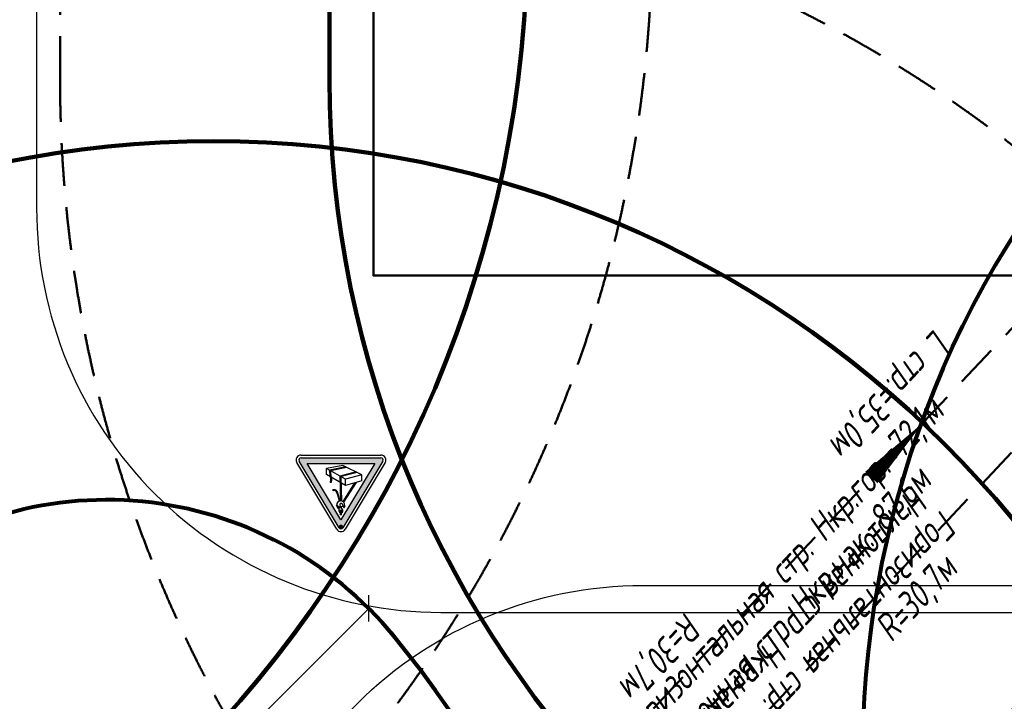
# Model space of a CAD drawing. Header units: millimetres. Extents: x 2204655785 to 2205143108, y 485765510 to 486291538.
# Tile 116 of 156: x 2205004157 to 2205033388, y 486185552 to 486205790. Entities that reach past the tile are written whole.
import ezdxf
from ezdxf.enums import TextEntityAlignment as Align
from ezdxf.lldxf.tags import DXFTag

# ---------------------------------------------------------------- set-up
doc = ezdxf.new("R2010")
doc.units = ezdxf.units.MM
doc.linetypes.add('НЕВИДИМАЯX2', pattern=[19.05, 12.7, -6.35])
for name, color, linetype in [('ППР_Автокран СКАТ-40', 7, 'Continuous'), ('ППР_Автокран_Опасная зона', 1, 'Continuous'), ('ППР_Опасная зона от крана', 1, 'Continuous'), ('ППР_Разрез', 5, 'Continuous'), ('ППР_Стрела', 7, 'Continuous')]:
    doc.layers.add(name, color=color, linetype=linetype)
doc.styles.add('Без высоты', font='GOST_Common Italic.ttf', dxfattribs={"width": 0.8})
doc.styles.add('ППРк_М1-1', font='GOST_Common Italic.ttf', dxfattribs={"height": 800})
doc.styles.add('ППРк_М1-1кран', font='GOST_Common Italic.ttf', dxfattribs={"width": 0.8, "height": 600})
tags = doc.linetypes.add('опасная зона_Кран', pattern='A,30,-8,4,-8,30,-8,4,-8,30,-8,4,[230,Bbox.shx,S=2.5,R=0,X=0,Y=-10],-6', length=148).pattern_tags.tags
tags[24] = DXFTag(74, 5)
doc.dimstyles.new('Без высоты текста', dxfattribs={"dimtxt": 800, "dimasz": 550, "dimexe": 1.5, "dimexo": 0.675, "dimgap": 100, "dimtad": 1, "dimdec": 1, "dimlfac": 0.001, "dimzin": 1, "dimtxsty": 'Без высоты', "dimblk": 'OBLIQUE', "dimcen": 250, "dimclrd": 256, "dimclre": 256, "dimclrt": 256, "dimadec": 0, "dimazin": 0, "dimtfac": 1, "dimtdec": 1, "dimtmove": 0, "dimatfit": 3, "dimfxl": 1, "dimtfill": 1, "dimfrac": 2, "dimarcsym": 0})

# ---------------------------------------------------------------- blocks, each defined once
blk = doc.blocks.new('*U374')
at = {"layer": 'ППР_Опасная зона от крана', "linetype": 'опасная зона_Кран', "lineweight": 80, "ltscale": 100}
blk.add_arc((29475, 0), 54570, 270, 90, dxfattribs=at)
at = {"layer": 'ППР_Стрела', "linetype": 'НЕВИДИМАЯX2', "lineweight": 50, "ltscale": 100}
blk.add_arc((29475, 0), 38700, 270, 90, dxfattribs=at)
at = {"layer": 'ППР_Стрела', "linetype": 'Continuous', "lineweight": 100}
blk.add_arc((29475, 0), 35000, 270, 90, dxfattribs=at)
at = {"style": 'ППРк_М1-1', "width": 0.8}
for tag, p, height, flags in [('ОПАСНАЯ_ЗОНА', (25480.86, 21929.55), 800, 1), ('ОТЛЕТ_ГРУЗА', (25413.72, 20678.22), 800, 1), ('Кол-во_элементов', (2695.66, -1978.25), 1200, 8)]:
    blk.add_attdef(tag, p, '', height=height, dxfattribs=dict(at, flags=flags))
at = {"style": 'ППРк_М1-1', "width": 0.8, "flags": 8}
blk.add_attdef('МАРКА_КРАНА', text='', height=1200, dxfattribs=at).set_placement((8837.5, 818.17), align=Align.CENTER)
blk.add_attdef('ВЫСОТА', text='', height=1200, dxfattribs=at).set_placement((9134.89, -8454.02), align=Align.MIDDLE_CENTER)
at = {"layer": 'Defpoints', "style": 'ППРк_М1-1', "width": 0.8, "flags": 1}
for tag, p in [('МАКСИМАЛЬНАЯ_ДЛИНА_ГРУЗА', (25470.43, 19233.22)), ('ШИРИНА_ГРУЗА', (25397.01, 17803.51))]:
    blk.add_attdef(tag, p, '', height=800, dxfattribs=at)
at = {"layer": 'ППР_Разрез', "style": 'ППРк_М1-1кран', "width": 0.8, "flags": 8}
for tag, p in [('РАЗРЕЗ2', (-1027.85, 55181.17)), ('РАЗРЕЗ', (-1731.87, -54129.29))]:
    blk.add_attdef(tag, p, '', height=800, dxfattribs=at)
at = {"layer": 'ППР_Стрела', "style": 'ППРк_М1-1кран', "width": 0.8, "flags": 8}
for tag, p in [('ВЫСОТА_КРЮКА_ГОРИЗ', (-22781.64, 24557.61)), ('ВЫСОТА_КРЮКА_НАКЛ', (-23522.06, 23711.4)), ('ГАБАРИТ_СТРЕЛЫ', (-25019.84, 21408.72)), ('ВЫЛЕТ', (-19745.38, 16966.54))]:
    blk.add_attdef(tag, p, '', height=800, rotation=317, dxfattribs=at)
blk = doc.blocks.new('*U397')
at = {"layer": 'ППР_Опасная зона от крана', "linetype": 'опасная зона_Кран', "lineweight": 80, "ltscale": 100}
blk.add_arc((135, 0), 50270, 90, 270, dxfattribs=at)
at = {"layer": 'ППР_Стрела', "linetype": 'НЕВИДИМАЯX2', "lineweight": 50, "ltscale": 100}
for p, q in [((135, 38700), (23215, 38700)), ((135, 0), (-28023.72, 26547.63))]:
    blk.add_line(p, q, dxfattribs=at)
at = {"layer": 'ППР_Стрела', "linetype": 'Continuous', "lineweight": 100}
blk.add_line((135, 30700), (23215, 30700), dxfattribs=at)
at = {"layer": 'ППР_Стрела', "linetype": 'НЕВИДИМАЯX2', "lineweight": 50, "ltscale": 100}
blk.add_arc((135, 0), 38700, 90, 270, dxfattribs=at)
at = {"layer": 'ППР_Стрела', "linetype": 'Continuous', "lineweight": 100}
blk.add_arc((135, 0), 30700, 90, 270, dxfattribs=at)
at = {"style": 'ППРк_М1-1', "width": 0.8}
for tag, p, height, flags in [('ОПАСНАЯ_ЗОНА', (25480.86, 21929.55), 800, 1), ('ОТЛЕТ_ГРУЗА', (25413.72, 20678.22), 800, 1), ('Кол-во_элементов', (2695.66, -1978.25), 1200, 8)]:
    blk.add_attdef(tag, p, '', height=height, dxfattribs=dict(at, flags=flags))
at = {"style": 'ППРк_М1-1', "width": 0.8, "flags": 8}
blk.add_attdef('МАРКА_КРАНА', text='', height=1200, dxfattribs=at).set_placement((8837.5, 818.17), align=Align.CENTER)
blk.add_attdef('ВЫСОТА', text='', height=1200, dxfattribs=at).set_placement((9134.89, -8454.02), align=Align.MIDDLE_CENTER)
at = {"layer": 'Defpoints', "style": 'ППРк_М1-1', "width": 0.8, "flags": 1}
for tag, p in [('МАКСИМАЛЬНАЯ_ДЛИНА_ГРУЗА', (25470.43, 19233.22)), ('ШИРИНА_ГРУЗА', (25397.01, 17803.51))]:
    blk.add_attdef(tag, p, '', height=800, dxfattribs=at)
at = {"layer": 'ППР_Разрез', "style": 'ППРк_М1-1кран', "width": 0.8, "flags": 8}
for tag, p in [('РАЗРЕЗ2', (-1027.85, 55181.17)), ('РАЗРЕЗ', (-1731.87, -54129.29))]:
    blk.add_attdef(tag, p, '', height=800, dxfattribs=at)
at = {"layer": 'ППР_Стрела', "style": 'ППРк_М1-1кран', "width": 0.8, "flags": 8}
for tag, p in [('ГАБАРИТ_СТРЕЛЫ', (-25019.84, 21408.72)), ('ВЫСОТА_КРЮКА_ГОРИЗ', (-19652.89, 21607.87)), ('ВЫСОТА_КРЮКА_НАКЛ', (-20393.31, 20761.66)), ('ВЫЛЕТ', (-16616.63, 14016.8))]:
    blk.add_attdef(tag, p, '', height=800, rotation=317, dxfattribs=at)
blk = doc.blocks.new('*U420')
at = {"layer": 'ППР_Опасная зона от крана', "linetype": 'опасная зона_Кран', "lineweight": 80, "ltscale": 100}
blk.add_arc((135, 0), 50270, 90, 270, dxfattribs=at)
at = {"layer": 'ППР_Стрела', "linetype": 'НЕВИДИМАЯX2', "lineweight": 50, "ltscale": 100}
blk.add_line((135, 0), (-28023.72, 26547.63), dxfattribs=at)
at = {"layer": 'ППР_Стрела'}
blk.add_lwpolyline([(-22202.8, 21059.75, 0, 500, 0), (-20581.86, 19531.55, 500, 500, 0)], format="xyseb", dxfattribs=at)
at = {"layer": 'ППР_Стрела', "linetype": 'НЕВИДИМАЯX2', "lineweight": 50, "ltscale": 100}
blk.add_arc((135, 0), 38700, 90, 270, dxfattribs=at)
at = {"layer": 'ППР_Стрела', "linetype": 'Continuous', "lineweight": 100}
blk.add_arc((135, 0), 30700, 90, 270, dxfattribs=at)
at = {"style": 'ППРк_М1-1', "width": 0.8}
for tag, p, height, flags in [('ОПАСНАЯ_ЗОНА', (25480.86, 21929.55), 800, 1), ('ОТЛЕТ_ГРУЗА', (25413.72, 20678.22), 800, 1), ('Кол-во_элементов', (2695.66, -1978.25), 1200, 8)]:
    blk.add_attdef(tag, p, '', height=height, dxfattribs=dict(at, flags=flags))
at = {"style": 'ППРк_М1-1', "width": 0.8, "flags": 8}
blk.add_attdef('МАРКА_КРАНА', text='', height=1200, dxfattribs=at).set_placement((8837.5, 818.17), align=Align.CENTER)
blk.add_attdef('ВЫСОТА', text='', height=1200, dxfattribs=at).set_placement((9134.89, -8454.02), align=Align.MIDDLE_CENTER)
at = {"layer": 'Defpoints', "style": 'ППРк_М1-1', "width": 0.8, "flags": 1}
for tag, p in [('МАКСИМАЛЬНАЯ_ДЛИНА_ГРУЗА', (25470.43, 19233.22)), ('ШИРИНА_ГРУЗА', (25397.01, 17803.51))]:
    blk.add_attdef(tag, p, '', height=800, dxfattribs=at)
at = {"layer": 'ППР_Разрез', "style": 'ППРк_М1-1кран', "width": 0.8, "flags": 8}
for tag, p in [('РАЗРЕЗ2', (-1027.85, 55181.17)), ('РАЗРЕЗ', (-1731.87, -54129.29))]:
    blk.add_attdef(tag, p, '', height=800, dxfattribs=at)
at = {"layer": 'ППР_Стрела', "style": 'ППРк_М1-1кран', "width": 0.8, "flags": 8}
for tag, p in [('ГАБАРИТ_СТРЕЛЫ', (-25019.84, 21408.72)), ('ВЫСОТА_КРЮКА_ГОРИЗ', (-19652.89, 21607.87)), ('ВЫСОТА_КРЮКА_НАКЛ', (-20393.31, 20761.66)), ('ВЫЛЕТ', (-16616.63, 14016.8))]:
    blk.add_attdef(tag, p, '', height=800, rotation=317, dxfattribs=at)
blk = doc.blocks.new('Знак№3')
at = {"linetype": 'ByBlock', "ltscale": 5}
h = blk.add_hatch(color=7, dxfattribs=at)
h.paths.add_polyline_path([(122.344, 199.321), (121.457, 200.803, 0.564934), (121.373, 200.803, 4501.946377), (121.373, 200.803, 0.001609), (121.373, 200.803), (120.486, 199.321, 0.584238), (120.528, 199.248, -0.001163), (120.528, 199.248), (122.302, 199.248, 0.582969), (122.344, 199.321, -0.000216)])
h.paths.add_polyline_path([(122.166, 199.374), (120.664, 199.374), (121.415, 200.628)], flags=16)
blk.add_hatch(color=7).paths.add_polyline_path([(121.366, 200.778, 1), (121.464, 200.778, 1)])
at = {"linetype": 'ByBlock', "lineweight": 30, "ltscale": 5}
h = blk.add_hatch(color=7, dxfattribs=at)
edge = h.paths.add_edge_path()
edge.add_arc((121.564, 200.026), 0.0551, 201.3996, 226.8824)
edge.add_arc((121.555, 200.025), 0.0487, 233.4017, 261.3838)
edge.add_line((121.548, 199.977), (121.55, 199.977))
edge.add_arc((121.558, 200.025), 0.0487, 261.3838, 272.0894)
edge.add_line((121.559, 199.976), (121.591, 199.978))
edge.add_line((121.591, 199.978), (121.593, 199.963))
edge.add_line((121.593, 199.963), (121.563, 199.963))
edge.add_line((121.563, 199.963), (121.546, 199.963))
edge.add_arc((121.546, 199.973), 0.0101, 257.8564, 270, ccw=False)
edge.add_line((121.544, 199.963), (121.541, 199.964))
edge.add_arc((121.552, 200.011), 0.0487, 225.9184, 257.8564, ccw=False)
edge.add_line((121.518, 199.976), (121.506, 199.988))
edge.add_line((121.506, 199.988), (121.494, 200.007))
edge.add_line((121.494, 200.007), (121.483, 200.034))
edge.add_arc((121.527, 200.053), 0.0487, 199.5801, 203.0594, ccw=False)
edge.add_line((121.481, 200.037), (121.47, 200.068))
edge.add_arc((121.516, 200.084), 0.0487, 195.0483, 199.5801, ccw=False)
edge.add_line((121.469, 200.072), (121.433, 200.207))
edge.add_ellipse((121.419, 200.297), major_axis=(0.0646, 0.0646), ratio=1, start_angle=233.6029, end_angle=244.0849)
edge.add_ellipse((121.419, 200.297), major_axis=(0.0646, 0.0646), ratio=1, start_angle=244.0849, end_angle=323.2484)
edge.add_ellipse((121.419, 200.297), major_axis=(0.0646, 0.0646), ratio=1, start_angle=323.2484, end_angle=324.354)
edge.add_line((121.509, 200.312), (121.521, 200.303))
edge.add_line((121.521, 200.303), (121.51, 200.31))
edge.add_ellipse((121.419, 200.297), major_axis=(0.0646, 0.0646), ratio=1, start_angle=244.0849, end_angle=323.2484, ccw=False)
edge.add_line((121.449, 200.211), (121.488, 200.077))
edge.add_line((121.488, 200.077), (121.501, 200.037))
edge.add_line((121.501, 200.037), (121.513, 200.006))
h = blk.add_hatch(color=7, dxfattribs=at)
edge = h.paths.add_edge_path()
edge.add_ellipse((121.419, 200.286), major_axis=(-0.0181, 0.0785), ratio=0.997821, start_angle=117.1936, end_angle=133.9632, ccw=False)
edge.add_line((121.358, 200.234), (121.08, 199.794))
edge.add_line((121.08, 199.794), (121.114, 199.803))
edge.add_line((121.114, 199.803), (121.375, 200.219))
h = blk.add_hatch(color=7, dxfattribs=at)
edge = h.paths.add_edge_path()
edge.add_line((121.407, 199.808), (121.429, 199.795))
edge.add_line((121.429, 199.795), (121.415, 200.206))
edge.add_ellipse((121.419, 200.297), major_axis=(0.0646, 0.0646), ratio=1, start_angle=216.7994, end_angle=222.5437, ccw=False)
edge.add_ellipse((121.419, 200.286), major_axis=(-0.0181, 0.0785), ratio=0.997821, start_angle=151.3765, end_angle=157.901, ccw=False)
edge.add_line((121.397, 200.209), (121.407, 199.808))
h = blk.add_hatch(color=7, dxfattribs=at)
h.paths.add_polyline_path([(121.434, 199.653), (121.41, 199.666), (121.053, 199.575), (121.079, 199.562)])
h.paths.add_polyline_path([(121.429, 199.795), (121.407, 199.808), (121.41, 199.666), (121.434, 199.653)])
h = blk.add_hatch(color=7, dxfattribs=at)
h.paths.add_polyline_path([(121.671, 199.523), (121.647, 199.536), (121.284, 199.461), (121.309, 199.448)])
h.paths.add_polyline_path([(121.647, 199.536), (121.671, 199.523), (121.649, 199.671), (121.627, 199.683)])
blk.add_hatch(color=7, dxfattribs=at).paths.add_polyline_path([(121.622, 199.752, 0.156262), (121.627, 199.683), (121.649, 199.671), (121.646, 199.683, -0.156262), (121.642, 199.751), (121.653, 199.775, 0.111183), (121.655, 199.781), (121.655, 199.793), (121.635, 199.793), (121.635, 199.783, -0.12136), (121.633, 199.774)])
at = {"color": 7, "linetype": 'ByBlock', "ltscale": 5}
for p, q in [((120.434, 199.352), (121.321, 200.834)), ((120.486, 199.321), (121.373, 200.803)), ((121.457, 200.803), (122.344, 199.321)), ((121.508, 200.834), (122.396, 199.352)), ((120.664, 199.374), (121.415, 200.628)), ((121.403, 200.519), (121.403, 200.458)), ((121.403, 200.519), (121.403, 200.454)), ((121.415, 200.628), (122.166, 199.374)), ((121.426, 200.519), (121.426, 200.454)), ((121.451, 200.355), (121.374, 200.319)), ((121.374, 200.319), (121.449, 200.348)), ((121.375, 200.435), (121.375, 200.417)), ((121.375, 200.417), (121.375, 200.417)), ((121.382, 200.392), (121.437, 200.317)), ((121.449, 200.348), (121.521, 200.303)), ((121.521, 200.303), (121.452, 200.355)), ((121.454, 200.433), (121.454, 200.414)), ((120.954, 199.758), (121.314, 199.86)), ((121.314, 199.86), (121.314, 199.719)), ((121.314, 199.86), (121.735, 199.622)), ((120.954, 199.758), (120.954, 199.623)), ((120.954, 199.623), (121.314, 199.719)), ((121.314, 199.719), (121.735, 199.487)), ((120.954, 199.623), (121.376, 199.416)), ((121.376, 199.416), (121.735, 199.487)), ((121.735, 199.622), (121.735, 199.487)), ((122.302, 199.248), (120.528, 199.248)), ((122.166, 199.374), (120.664, 199.374)), ((122.302, 199.187), (120.528, 199.187))]:
    blk.add_line(p, q, dxfattribs=at)
at = {"color": 7, "linetype": 'ByBlock', "lineweight": 30, "ltscale": 5}
for p, q in [((121.08, 199.794), (121.358, 200.234)), ((121.114, 199.803), (121.375, 200.219)), ((121.397, 200.209), (121.41, 199.666)), ((121.415, 200.206), (121.434, 199.653)), ((121.433, 200.207), (121.469, 200.072)), ((121.449, 200.211), (121.488, 200.077)), ((121.488, 200.077), (121.501, 200.037)), ((121.47, 200.068), (121.481, 200.037)), ((121.483, 200.034), (121.494, 200.007)), ((121.494, 200.007), (121.506, 199.988)), ((121.501, 200.037), (121.513, 200.006)), ((121.506, 199.988), (121.518, 199.976)), ((121.541, 199.964), (121.544, 199.963)), ((121.546, 199.963), (121.563, 199.963)), ((121.548, 199.977), (121.55, 199.977)), ((121.559, 199.976), (121.591, 199.978)), ((121.563, 199.963), (121.593, 199.963)), ((121.591, 199.978), (121.593, 199.963)), ((121.053, 199.575), (121.41, 199.666)), ((121.079, 199.562), (121.434, 199.653)), ((121.622, 199.752), (121.634, 199.775)), ((121.622, 199.752), (121.634, 199.775)), ((121.627, 199.683), (121.647, 199.536)), ((121.635, 199.783), (121.635, 199.793)), ((121.635, 199.793), (121.655, 199.793)), ((121.642, 199.751), (121.653, 199.775)), ((121.646, 199.683), (121.649, 199.671)), ((121.649, 199.671), (121.671, 199.523)), ((121.655, 199.781), (121.655, 199.793)), ((121.284, 199.461), (121.647, 199.536)), ((121.309, 199.448), (121.671, 199.523))]:
    blk.add_line(p, q, dxfattribs=at)
at = {"color": 7, "linetype": 'ByBlock', "ltscale": 5}
for centre, radius, start, end in [((121.415, 200.778), 0.109, 30.9139, 149.0861), ((121.415, 200.778), 0.0487, 30.9139, 149.0861), ((120.528, 199.296), 0.109, 149.0861, 270), ((120.528, 199.296), 0.0487, 149.0861, 270), ((122.302, 199.296), 0.109, 270, 30.9139), ((122.302, 199.296), 0.0487, 270, 30.9139)]:
    blk.add_arc(centre, radius, start, end, dxfattribs=at)
at = {"color": 7, "linetype": 'ByBlock', "lineweight": 30, "ltscale": 5}
for centre, radius, start, end in [((121.516, 200.084), 0.0487, 195.0483, 199.5801), ((121.527, 200.053), 0.0487, 199.5801, 203.0594), ((121.564, 200.026), 0.0551, 201.3996, 226.8824), ((121.552, 200.011), 0.0487, 225.9184, 257.8564), ((121.555, 200.025), 0.0487, 233.4017, 261.3838), ((121.546, 199.973), 0.0101, 257.8564, 270), ((121.558, 200.025), 0.0487, 261.3838, 272.0894), ((121.731, 199.724), 0.112, 165.8316, 201.3569), ((121.617, 199.783), 0.0177, 336.1966, 0.7276), ((121.751, 199.724), 0.112, 165.8316, 201.3569), ((121.641, 199.781), 0.0134, 334.6229, 0)]:
    blk.add_arc(centre, radius, start, end, dxfattribs=at)
at = {"color": 7, "linetype": 'ByBlock', "ltscale": 5}
for centre, major_axis, ratio, start_param, end_param in [((121.343, 200.338), (-0.00861, 0.00861), 1, -1.301728, 1.326012), ((121.343, 200.338), (-0.00861, 0.00861), 1, 1.217135, 1.410532), ((121.343, 200.337), (-0.00861, 0.00861), 1, 1.248628, 1.374585), ((121.343, 200.338), (-0.00861, 0.00861), 1, 1.238959, 1.386845), ((121.285, 200.304), (0.0388, 0.0388), 1, 5.425525, 6.024186), ((121.419, 200.286), (-0.0181, 0.0785), 0.997821, 1.173602, 2.755892), ((121.322, 200.3), (-0.0388, 0.0388), 1, 3.894134, 4.986855), ((121.414, 200.416), (-0.028, 0.028), 1, 0.750122, 1.419335), ((121.415, 200.434), (-0.028, 0.028), 1, -0.487782, 0.755424), ((121.41, 200.297), (-0.0237, 0.0237), 1, 0.750122, 4.570422), ((121.415, 200.434), (-0.0164, 0.0164), 1, -0.261799, 4.974188), ((121.415, 200.454), (0.00821, 0.00821), 1, 2.356194, 5.497787), ((121.419, 200.297), (0.0646, 0.0646), 1, 3.783863, 6.520451), ((121.415, 200.434), (0.028, 0.028), 1, 5.45721, 6.770967), ((121.486, 200.403), (0.0241, 0.0241), 1, 2.254164, 3.313663), ((121.414, 200.416), (0.028, 0.028), 1, 5.256394, 5.462511)]:
    blk.add_ellipse(centre, major_axis=major_axis, ratio=ratio, start_param=start_param, end_param=end_param, dxfattribs=at)
blk = doc.blocks.new('_Oblique')
at = {"color": 0, "linetype": 'ByBlock', "lineweight": -2}
blk.add_line((-0.5, -0.5), (0.5, 0.5), dxfattribs=at)
blk = doc.blocks.new('*D774')
at = {"layer": 'Defpoints', "color": 0, "transparency": 16777216}
for p in [(-13842, -11521), (-21614, -19293), (-21614, -19293)]:
    blk.add_point(p, dxfattribs=at)
at = {"layer": 'ППР_Автокран_Опасная зона', "lineweight": -2, "transparency": 16777216}
for p, q in [((-13842, -11521), (-21614, -19293)), ((-13843, -11520), (-13843, -11520)), ((-21614, -19292), (-21615, -19292))]:
    blk.add_line(p, q, dxfattribs=at)
at = {"layer": 'ППР_Автокран_Опасная зона', "lineweight": -2, "transparency": 16777216, "xscale": 550, "yscale": 550, "zscale": 550}
for p, rotation in [((-13842, -11521), 44.99999999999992), ((-21614, -19293), 224.9999999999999)]:
    blk.add_blockref('_Oblique', p, dxfattribs=dict(at, rotation=rotation))
at = {"layer": 'ППР_Автокран_Опасная зона', "transparency": 16777216, "insert": (-18138, -14997), "char_height": 800, "attachment_point": 5, "rotation": 45, "style": 'Без высоты', "bg_fill": 3, "box_fill_scale": 1.1, "bg_fill_color": 256, "bg_fill_true_color": 13158600, "bg_fill_transparency": 0}
blk.add_mtext('11,0', dxfattribs=at)
blk = doc.blocks.new('*U778')
at = {"layer": 'ППР_Автокран_Опасная зона', "color": 1, "linetype": 'опасная зона_Кран', "lineweight": 80, "ltscale": 100}
for centre, radius, start, end in [((-3.65, 4.56), 29000, 319.788537, 219.788112), ((-13835.84, -11514.44), 11000, 219.11986, 309.788112)]:
    blk.add_arc(centre, radius, start, end, dxfattribs=at)
at = {"layer": 'ППР_Автокран_Опасная зона', "color": 5, "xscale": 1338.282510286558, "yscale": 1338.282510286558, "zscale": 1338.282510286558}
blk.add_blockref('Знак№3', (-183279.38, -290415.26), dxfattribs=at)
at = {"layer": 'ППР_Автокран_Опасная зона'}
dim = blk.add_aligned_dim(p1=(-13842.28, -11520.94), p2=(-21613.98, -19292.64), distance=0, dimstyle='Без высоты текста', dxfattribs=at)
dim.commit()
dim.dimension.update_dxf_attribs({"geometry": '*D774', "text_midpoint": (-18138.25, -14996.67)})

msp = doc.modelspace()

# ---------------------------------------------------------------- linework, layer by layer
at = {"color": 3}
for points in [[(2205034258, 486243594), (2205016658, 486243594, 0.414214), (2205004658, 486231594), (2205004658, 486200194, 0.414214), (2205016658, 486188194), (2205034258, 486188194, 0.414214), (2205046258, 486200194), (2205046258, 486231594, 0.414214)], [(2205022662, 486188994), (2205034257, 486188991, -0.414099), (2205046253, 486176992), (2205046258, 486136596, -0.414248), (2205034258, 486124594), (2205022658, 486124594, -0.414214), (2205010658, 486136594), (2205010658, 486139894), (2205008258, 486139894), (2205008258, 486169194), (2205010658, 486169194), (2205010658, 486176994, -0.414293)]]:
    msp.add_lwpolyline(points, format="xyb", close=True, dxfattribs=at)
at = {"color": 3, "lineweight": 50}
msp.add_lwpolyline([(2205036258, 486233594), (2205014658, 486233594), (2205014658, 486198194), (2205036258, 486198194)], close=True, dxfattribs=at)

# ---------------------------------------------------------------- next in the draw order: block references
msp.add_blockref('*U374', (2204954762, 486208476))

# ---------------------------------------------------------------- next in the draw order: block references
ref = msp.add_blockref('*U397', (2205044056, 486203892), dxfattribs=dict(rotation=90))
ref.add_attrib('ВЫСОТА_КРЮКА_НАКЛ', 'Наклонная стр. Нкр.нак.=87,6м', (2205023294, 486183499), dxfattribs={"layer": 'ППР_Стрела', "height": 800, "rotation": 47, "style": 'ППРк_М1-1кран', "width": 0.8})
ref.add_attrib('ВЫСОТА_КРЮКА_ГОРИЗ', 'Горизонтальная стр. Нкр.гор.=72,1м', (2205022448, 486184239), dxfattribs={"layer": 'ППР_Стрела', "height": 800, "rotation": 47, "style": 'ППРк_М1-1кран', "width": 0.8})
ref.add_attrib('ВЫЛЕТ', 'R=30,7м', (2205030039, 486187276), dxfattribs={"layer": 'ППР_Стрела', "height": 800, "rotation": 47, "style": 'ППРк_М1-1кран', "width": 0.8})

# ---------------------------------------------------------------- next in the draw order: block references
ref = msp.add_blockref('*U420', (2205009908, 486171615), dxfattribs=dict(rotation=270))
ref.add_attrib('ВЫСОТА_КРЮКА_НАКЛ', 'Наклонная стр. Нкр.нак.=87,6м', (2205030670, 486192008), dxfattribs={"layer": 'ППР_Стрела', "height": 800, "rotation": 227, "style": 'ППРк_М1-1кран', "width": 0.8})
ref.add_attrib('ВЫСОТА_КРЮКА_ГОРИЗ', 'Горизонтальная стр. Нкр.гор.=72,1м', (2205031516, 486191268), dxfattribs={"layer": 'ППР_Стрела', "height": 800, "rotation": 227, "style": 'ППРк_М1-1кран', "width": 0.8})
ref.add_attrib('ВЫЛЕТ', 'R=30,7м', (2205023925, 486188231), dxfattribs={"layer": 'ППР_Стрела', "height": 800, "rotation": 227, "style": 'ППРк_М1-1кран', "width": 0.8})
ref.add_attrib('ГАБАРИТ_СТРЕЛЫ', 'L стр.=35,0м', (2205031317, 486196635), dxfattribs={"layer": 'ППР_Стрела', "height": 800, "rotation": 227, "style": 'ППРк_М1-1кран', "width": 0.8})

# ---------------------------------------------------------------- next in the draw order: block references
at = {"layer": 'ППР_Автокран СКАТ-40'}
msp.add_blockref('*U778', (2205058177, 486183882), dxfattribs=at)
at = {"layer": 'ППР_Автокран СКАТ-40', "rotation": 180}
msp.add_blockref('*U778', (2204992904, 486169018), dxfattribs=at)

doc.saveas('drawing.dxf')
